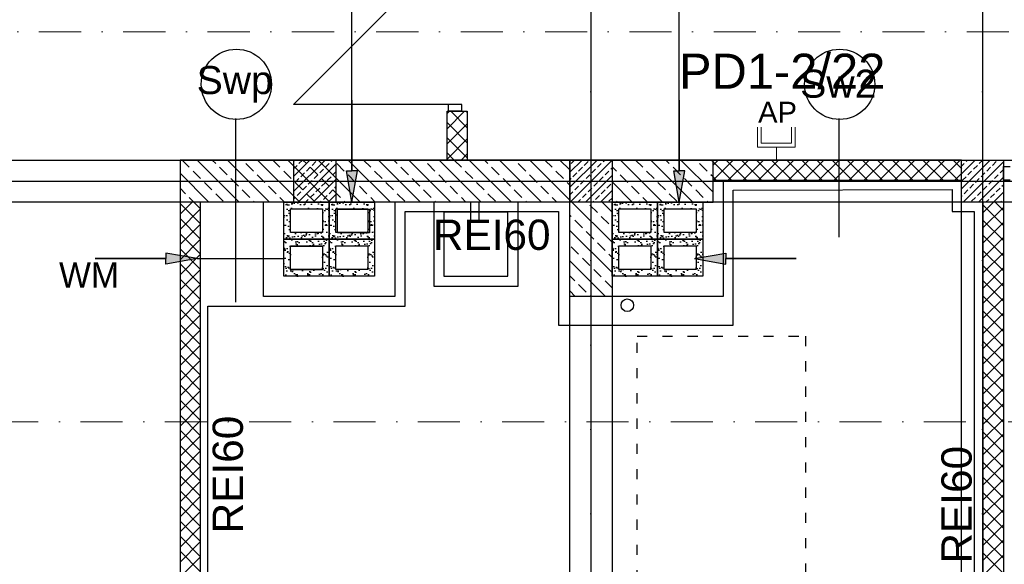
# Model space of a CAD drawing. Header units: millimetres. Extents: x -7023 to 53801, y 9849 to 33561.
# Tile 6 of 256: x 6790 to 7375, y 15920 to 16244. Entities that reach past the tile are written whole.
import ezdxf
from ezdxf.enums import TextEntityAlignment as Align

# ---------------------------------------------------------------- set-up
doc = ezdxf.new("R2010")
doc.units = ezdxf.units.MM
for name, pattern in [('ACAD_ISO03W100', [30, 12, -18]), ('DASHDOT', [1, 0.5, -0.25, 0, -0.25]), ('DASHDOTX2', [2, 1, -0.5, 0, -0.5])]:
    doc.linetypes.add(name, pattern=pattern)
doc.layers.add('.IE_podklad', color=252, linetype='Continuous')
doc.layers.add('IE_LAN', color=5, linetype='Continuous', lineweight=9)
doc.layers.add('PROJEKT osie', color=251, linetype='DASHDOTX2', lineweight=9)
doc.styles.add('Arial CE', font='arial.ttf')
doc.styles.add('MtX_Arial_1', font='txt')
doc.styles.add('Opisowy', font='arial.ttf')
doc.styles.get("Standard").update_dxf_attribs({"font": 'arial.ttf'})

# ---------------------------------------------------------------- blocks, each defined once
blk = doc.blocks.new('OSIE DOMKU')
at = {"layer": 'PROJEKT osie', "ltscale": 25}
for p, q in [((-32119.52, 6226.99), (-32119.52, 4134.85)), ((-31887.02, 6226.99), (-31887.02, 4134.85)), ((-33194.97, 5184.65), (-29895.99, 5184.65))]:
    blk.add_line(p, q, dxfattribs=at)
blk = doc.blocks.new('*U60')
at = {"layer": 'IE_LAN', "lineweight": 20}
for p, q in [((-13653.94, -16000.65), (-13653.94, -15978.29)), ((-13653.94, -15978.29), (-13642.05, -15978.29)), ((-13651.61, -15998.41), (-13651.61, -15980.53)), ((-13651.61, -15980.53), (-13642.1, -15980.53)), ((-13661.21, -15989.47), (-13653.94, -15989.47)), ((-13653.94, -16000.65), (-13642.05, -16000.65)), ((-13651.61, -15998.41), (-13642.1, -15998.41))]:
    blk.add_line(p, q, dxfattribs=at)
at = {"layer": 'IE_LAN', "ltscale": 25, "insert": (-13627.05, -15978.63), "char_height": 12.393, "attachment_point": 1, "rotation": 270}
blk.add_mtext_dynamic_manual_height_columns('{\\C256;AP}', width=0.2625, gutter_width=61.96, heights=[-12.39], dxfattribs=at)

msp = doc.modelspace()

# ---------------------------------------------------------------- hatches: boundary and pattern name
at = {"layer": '.IE_podklad'}
h = msp.add_hatch(color=256, dxfattribs=at)
h.dxf.hatch_style = 1
h.paths.add_polyline_path([(6987.56, 16153.82), (6984.3, 16153.82), (6987.56, 16135.26), (6990.82, 16153.82)])
h = msp.add_hatch(color=256, dxfattribs=at)
h.dxf.hatch_style = 1
h.paths.add_polyline_path([(7181.99, 16153.77), (7178.73, 16153.77), (7181.99, 16135.21), (7185.26, 16153.77)])
h = msp.add_hatch(dxfattribs=at)
h.set_pattern_fill('AR-SAND', color=256, scale=0.1)
h.set_pattern_definition([(37.5, (-9839.925, 26944.992), (-0.1600031, 4.8941324), [0, -3.8608, 0, -4.318, 0, -4.1275]), (7.5, (-9839.925, 26944.992), (4.4952328, 7.168251), [0, -2.0828, 0, -3.4798, 0, -1.3335]), (327.5, (-9843.0493, 26944.992), (7.9099237, 0.01437185), [0, -1.27, 0, -4.572, 0, -5.969]), (317.5, (-9843.049, 26944.992), (7.6355645, 2.2292932), [0, -0.635, 0, -2.9972, 0, -3.429])])
h.paths.add_polyline_path([(6974.06, 16135.26), (6947.06, 16135.26), (6947.06, 16113.26), (6974.06, 16113.26)])
h.paths.add_polyline_path([(6970.06, 16131.26), (6970.06, 16117.26), (6951.06, 16117.26), (6951.06, 16131.26)], flags=16)
h.paths.add_polyline_path([(6974.06, 16113.26), (6947.06, 16113.26), (6947.06, 16091.26), (6974.06, 16091.26)])
h.paths.add_polyline_path([(6970.06, 16109.26), (6970.06, 16095.26), (6951.06, 16095.26), (6951.06, 16109.26)], flags=16)
h = msp.add_hatch(dxfattribs=at)
h.set_pattern_fill('AR-SAND', color=256, scale=0.1)
h.set_pattern_definition([(37.5, (-9812.925, 26944.992), (-0.1600031, 4.8941324), [0, -3.8608, 0, -4.318, 0, -4.1275]), (7.5, (-9812.925, 26944.992), (4.4952328, 7.168251), [0, -2.0828, 0, -3.4798, 0, -1.3335]), (327.5, (-9816.0493, 26944.992), (7.9099237, 0.01437185), [0, -1.27, 0, -4.572, 0, -5.969]), (317.5, (-9816.049, 26944.992), (7.6355645, 2.2292932), [0, -0.635, 0, -2.9972, 0, -3.429])])
h.paths.add_polyline_path([(7001.06, 16135.26), (6974.06, 16135.26), (6974.06, 16113.26), (7001.06, 16113.26)])
h.paths.add_polyline_path([(6997.06, 16131.26), (6997.06, 16117.26), (6978.06, 16117.26), (6978.06, 16131.26)], flags=16)
h.paths.add_polyline_path([(7001.06, 16113.26), (6974.06, 16113.26), (6974.06, 16091.26), (7001.06, 16091.26)])
h.paths.add_polyline_path([(6997.06, 16109.26), (6997.06, 16095.26), (6978.06, 16095.26), (6978.06, 16109.26)], flags=16)
h = msp.add_hatch(dxfattribs=at)
h.set_pattern_fill('AR-SAND', color=256, scale=0.1)
h.set_pattern_definition([(37.5, (-9644.925, 26944.9936), (-0.1600031, 4.8941324), [0, -3.8608, 0, -4.318, 0, -4.1275]), (7.5, (-9644.925, 26944.9936), (4.4952328, 7.168251), [0, -2.0828, 0, -3.4798, 0, -1.3335]), (327.5, (-9648.0493, 26944.9936), (7.9099237, 0.01437185), [0, -1.27, 0, -4.572, 0, -5.969]), (317.5, (-9648.049, 26944.9936), (7.6355645, 2.2292932), [0, -0.635, 0, -2.9972, 0, -3.429])])
h.paths.add_polyline_path([(7169.06, 16135.26), (7142.06, 16135.26), (7142.06, 16113.26), (7169.06, 16113.26)])
h.paths.add_polyline_path([(7165.06, 16131.26), (7165.06, 16117.26), (7146.06, 16117.26), (7146.06, 16131.26)], flags=16)
h.paths.add_polyline_path([(7169.06, 16113.26), (7142.06, 16113.26), (7142.06, 16091.26), (7169.06, 16091.26)])
h.paths.add_polyline_path([(7165.06, 16109.26), (7165.06, 16095.26), (7146.06, 16095.26), (7146.06, 16109.26)], flags=16)
h = msp.add_hatch(dxfattribs=at)
h.set_pattern_fill('AR-SAND', color=256, scale=0.1)
h.set_pattern_definition([(37.5, (-9617.925, 26944.9936), (-0.1600031, 4.8941324), [0, -3.8608, 0, -4.318, 0, -4.1275]), (7.5, (-9617.925, 26944.9936), (4.4952328, 7.168251), [0, -2.0828, 0, -3.4798, 0, -1.3335]), (327.5, (-9621.0493, 26944.9936), (7.9099237, 0.01437185), [0, -1.27, 0, -4.572, 0, -5.969]), (317.5, (-9621.049, 26944.9936), (7.6355645, 2.2292932), [0, -0.635, 0, -2.9972, 0, -3.429])])
h.paths.add_polyline_path([(7196.06, 16135.26), (7169.06, 16135.26), (7169.06, 16113.26), (7196.06, 16113.26)])
h.paths.add_polyline_path([(7192.06, 16131.26), (7192.06, 16117.26), (7173.06, 16117.26), (7173.06, 16131.26)], flags=16)
h.paths.add_polyline_path([(7196.06, 16113.26), (7169.06, 16113.26), (7169.06, 16091.26), (7196.06, 16091.26)])
h.paths.add_polyline_path([(7192.06, 16109.26), (7192.06, 16095.26), (7173.06, 16095.26), (7173.06, 16109.26)], flags=16)
h = msp.add_hatch(color=256, dxfattribs=at)
h.dxf.hatch_style = 1
h.paths.add_polyline_path([(6877, 16101.64), (6877, 16104.91), (6895.56, 16101.64), (6877, 16098.38)])
h = msp.add_hatch(color=256, dxfattribs=at)
h.dxf.hatch_style = 1
h.paths.add_polyline_path([(7209.62, 16101.64), (7209.62, 16104.91), (7191.06, 16101.64), (7209.62, 16098.38)])

# ---------------------------------------------------------------- linework, layer by layer
at = {"layer": '.IE_podklad', "ltscale": 25}
for p, q in [((7129.56, 17190.05), (7129.56, 15097.91)), ((7362.06, 17190.05), (7362.06, 15097.91)), ((6054.1, 16147.71), (9353.09, 16147.71))]:
    msp.add_line(p, q, dxfattribs=at)
at = {"layer": '.IE_podklad', "lineweight": 30}
for p, q in [((7181.99, 16153.82), (7182.03, 16401.13)), ((6987.56, 16153.82), (6987.59, 16385.31)), ((6979.06, 16130.97), (6998.06, 16130.97)), ((6979.06, 16116.97), (6979.06, 16130.97)), ((6998.06, 16130.97), (6998.06, 16116.97)), ((7173.06, 16131.26), (7192.06, 16131.26)), ((7173.06, 16117.26), (7173.06, 16131.26)), ((7192.06, 16131.26), (7192.06, 16117.26)), ((6998.06, 16116.97), (6979.06, 16116.97)), ((7192.06, 16117.26), (7173.06, 16117.26)), ((6951.06, 16108.97), (6970.06, 16108.97)), ((6951.06, 16094.97), (6951.06, 16108.97)), ((6970.06, 16108.97), (6970.06, 16094.97)), ((7173.06, 16109.26), (7192.06, 16109.26)), ((7173.06, 16095.26), (7173.06, 16109.26)), ((7192.06, 16109.26), (7192.06, 16095.26)), ((6895.56, 16101.64), (6947.06, 16101.64)), ((6970.06, 16094.97), (6951.06, 16094.97)), ((7192.06, 16095.26), (7173.06, 16095.26))]:
    msp.add_line(p, q, dxfattribs=at)
at = {"layer": '.IE_podklad'}
for p, q in [((7044.9, 16285.21), (6952.9, 16193.21)), ((7044.9, 16193.21), (6952.9, 16193.21)), ((7044.06, 16160.21), (7044.06, 16189.21)), ((7044.06, 16189.21), (7056.06, 16189.21)), ((7044.06, 16187.75), (7045.51, 16189.21)), ((7044.06, 16178.77), (7054.49, 16189.21)), ((7044.9, 16189.21), (7044.9, 16193.21)), ((7052.9, 16193.21), (7044.9, 16193.21)), ((7052.9, 16189.21), (7044.9, 16189.21)), ((7056.06, 16179.39), (7046.23, 16189.21)), ((7052.9, 16189.21), (7052.9, 16193.21)), ((7056.06, 16188.37), (7055.21, 16189.21)), ((7056.06, 16189.21), (7056.06, 16160.21)), ((6918.46, 16184.87), (6918.46, 16075.88)), ((7276.81, 16184.87), (7276.81, 16114.37)), ((7056.06, 16170.41), (7044.06, 16182.41)), ((7044.06, 16169.79), (7056.06, 16181.79)), ((7056.06, 16161.43), (7044.06, 16173.43)), ((7044.06, 16160.81), (7056.06, 16172.81)), ((7204.06, 16160.21), (6885.49, 16160.21)), ((6885.49, 16160.21), (6885.49, 15635.21)), ((6890.96, 16155.89), (6886.65, 16160.21)), ((6920.63, 16135.21), (6895.63, 16160.21)), ((6906.68, 16158.14), (6904.61, 16160.21)), ((6938.59, 16135.21), (6913.59, 16160.21)), ((6956.55, 16135.21), (6931.55, 16160.21)), ((6944.85, 16155.89), (6940.53, 16160.21)), ((6974.51, 16135.21), (6949.51, 16160.21)), ((6953.06, 16159.61), (6953.65, 16160.21)), ((6953.06, 16150.63), (6962.63, 16160.21)), ((6953.06, 16141.65), (6971.61, 16160.21)), ((6953.06, 16160.21), (6978.06, 16160.21)), ((6953.06, 16135.21), (6953.06, 16160.21)), ((6956.07, 16158.14), (6958.14, 16160.21)), ((6960.56, 16158.14), (6958.49, 16160.21)), ((6992.47, 16135.21), (6967.47, 16160.21)), ((6975.15, 16159.26), (6976.1, 16160.21)), ((6978.06, 16160.21), (6978.06, 16135.21)), ((7010.43, 16135.21), (6985.43, 16160.21)), ((6998.73, 16155.89), (6994.41, 16160.21)), ((7028.39, 16135.21), (7003.39, 16160.21)), ((7014.44, 16158.14), (7012.37, 16160.21)), ((7046.35, 16135.21), (7021.35, 16160.21)), ((7064.31, 16135.21), (7039.31, 16160.21)), ((7048.29, 16160.21), (7044.06, 16164.45)), ((7052.61, 16155.89), (7048.29, 16160.21)), ((7052.43, 16160.21), (7056.06, 16163.83)), ((7082.27, 16135.21), (7057.27, 16160.21)), ((7068.32, 16158.14), (7066.25, 16160.21)), ((7100.23, 16135.21), (7075.23, 16160.21)), ((7117.06, 16136.35), (7093.19, 16160.21)), ((7106.49, 16155.89), (7102.18, 16160.21)), ((7117.06, 16154.31), (7111.16, 16160.21)), ((7117.06, 16152.99), (7124.28, 16160.21)), ((7117.06, 16144.01), (7133.26, 16160.21)), ((7117.06, 16152.99), (7124.28, 16160.21)), ((7117.06, 16144.01), (7133.26, 16160.21)), ((7142.06, 16160.21), (7117.06, 16160.21)), ((7117.06, 16160.21), (7117.06, 16135.21)), ((7117.06, 16160.21), (7142.06, 16160.21)), ((7117.06, 16135.21), (7117.06, 16160.21)), ((7117.24, 16135.21), (7142.06, 16160.03)), ((7117.72, 16158.14), (7119.79, 16160.21)), ((7117.72, 16158.14), (7119.79, 16160.21)), ((7136.8, 16159.26), (7137.75, 16160.21)), ((7136.8, 16159.26), (7137.75, 16160.21)), ((7142.06, 16160.21), (7142.06, 16135.21)), ((7172.08, 16135.21), (7147.08, 16160.21)), ((7160.37, 16155.89), (7156.06, 16160.21)), ((7190.04, 16135.21), (7165.04, 16160.21)), ((7176.09, 16158.14), (7174.02, 16160.21)), ((7202.06, 16141.15), (7183, 16160.21)), ((7202.06, 16159.11), (7200.96, 16160.21)), ((7202.06, 16148.21), (7202.06, 16160.21)), ((7202.06, 16157.17), (7205.1, 16160.21)), ((7202.08, 16148.21), (7214.08, 16160.21)), ((7204.06, 16160.21), (7204.06, 16160.21)), ((7349.56, 16160.21), (7204.06, 16160.21)), ((7221.94, 16148.21), (7209.94, 16160.21)), ((7211.06, 16148.21), (7223.06, 16160.21)), ((7230.92, 16148.21), (7218.92, 16160.21)), ((7220.04, 16148.21), (7232.04, 16160.21)), ((7239.9, 16148.21), (7227.9, 16160.21)), ((7229.02, 16148.21), (7241.02, 16160.21)), ((7248.88, 16148.21), (7236.88, 16160.21)), ((7238, 16148.21), (7250, 16160.21)), ((7257.86, 16148.21), (7245.86, 16160.21)), ((7246.98, 16148.21), (7258.98, 16160.21)), ((7266.84, 16148.21), (7254.84, 16160.21)), ((7255.96, 16148.21), (7267.96, 16160.21)), ((7275.82, 16148.21), (7263.82, 16160.21)), ((7264.94, 16148.21), (7276.94, 16160.21)), ((7284.8, 16148.21), (7272.8, 16160.21)), ((7273.92, 16148.21), (7285.92, 16160.21)), ((7293.78, 16148.21), (7281.78, 16160.21)), ((7282.9, 16148.21), (7294.9, 16160.21)), ((7302.76, 16148.21), (7290.76, 16160.21)), ((7291.88, 16148.21), (7303.88, 16160.21)), ((7311.74, 16148.21), (7299.74, 16160.21)), ((7300.86, 16148.21), (7312.86, 16160.21)), ((7320.72, 16148.21), (7308.72, 16160.21)), ((7309.84, 16148.21), (7321.84, 16160.21)), ((7329.7, 16148.21), (7317.7, 16160.21)), ((7318.82, 16148.21), (7330.82, 16160.21)), ((7338.68, 16148.21), (7326.68, 16160.21)), ((7327.8, 16148.21), (7339.8, 16160.21)), ((7347.66, 16148.21), (7335.66, 16160.21)), ((7336.78, 16148.21), (7348.78, 16160.21)), ((7349.89, 16154.96), (7344.64, 16160.21)), ((7349.56, 16152), (7357.76, 16160.21)), ((7349.56, 16143.02), (7366.74, 16160.21)), ((7349.56, 16160.21), (7374.56, 16160.21)), ((7349.56, 16135.21), (7349.56, 16160.21)), ((7352.33, 16159.26), (7353.27, 16160.21)), ((7360.18, 16158.14), (7362.25, 16160.21)), ((7374.56, 16160.21), (7374.56, 15635.21)), ((7374.56, 16160.21), (7374.56, 16135.21)), ((6897.7, 16149.16), (6893.21, 16153.65)), ((6913.42, 16151.4), (6908.93, 16155.89)), ((6929.13, 16153.65), (6924.64, 16158.14)), ((6951.58, 16149.16), (6947.09, 16153.65)), ((6953.06, 16155.12), (6954.95, 16157.02)), ((6955.59, 16135.21), (6978.06, 16157.67)), ((6960.56, 16153.65), (6962.81, 16155.89)), ((6967.3, 16151.4), (6962.81, 16155.89)), ((6963.93, 16157.02), (6966.17, 16159.26)), ((6968.42, 16152.53), (6970.66, 16154.77)), ((6971.79, 16155.89), (6974.03, 16158.14)), ((6983.01, 16153.65), (6978.52, 16158.14)), ((7005.46, 16149.16), (7000.97, 16153.65)), ((7021.18, 16151.4), (7016.69, 16155.89)), ((7036.89, 16153.65), (7032.4, 16158.14)), ((7059.34, 16149.16), (7054.85, 16153.65)), ((7075.06, 16151.4), (7070.57, 16155.89)), ((7090.78, 16153.65), (7086.29, 16158.14)), ((7113.23, 16149.16), (7108.74, 16153.65)), ((7122.21, 16153.65), (7124.45, 16155.89)), ((7122.21, 16153.65), (7124.45, 16155.89)), ((7125.57, 16157.02), (7127.82, 16159.26)), ((7125.57, 16157.02), (7127.82, 16159.26)), ((7130.06, 16152.53), (7132.31, 16154.77)), ((7130.06, 16152.53), (7132.31, 16154.77)), ((7133.43, 16155.89), (7135.68, 16158.14)), ((7133.43, 16155.89), (7135.68, 16158.14)), ((7137.92, 16151.4), (7140.17, 16153.65)), ((7141.29, 16154.77), (7142.06, 16155.54)), ((7144.66, 16153.65), (7142.06, 16156.25)), ((7167.11, 16149.16), (7162.62, 16153.65)), ((7182.82, 16151.4), (7178.33, 16155.89)), ((7198.54, 16153.65), (7194.05, 16158.14)), ((7212.96, 16148.21), (7202.06, 16159.11)), ((7349.56, 16156.49), (7351.2, 16158.14)), ((7350.72, 16135.21), (7374.56, 16159.04)), ((7353.45, 16151.4), (7355.69, 16153.65)), ((7356.82, 16154.77), (7359.06, 16157.02)), ((7364.67, 16153.65), (7366.92, 16155.89)), ((7368.04, 16157.02), (7370.29, 16159.26)), ((7372.53, 16152.53), (7374.56, 16154.55)), ((7374.46, 16156.45), (7378.46, 16156.45)), ((7374.46, 16156.45), (7374.46, 16148.45)), ((6902.67, 16135.21), (6885.49, 16152.39)), ((6920.15, 16144.67), (6915.66, 16149.16)), ((6935.87, 16146.91), (6931.38, 16151.4)), ((6953.83, 16146.91), (6956.07, 16149.16)), ((6957.19, 16150.28), (6959.44, 16152.53)), ((6961.68, 16145.79), (6963.93, 16148.04)), ((6964.57, 16135.21), (6978.06, 16148.69)), ((6965.05, 16149.16), (6967.3, 16151.4)), ((6974.03, 16144.67), (6969.54, 16149.16)), ((6972.91, 16148.04), (6975.15, 16150.28)), ((6976.28, 16151.4), (6978.06, 16153.18)), ((6989.75, 16146.91), (6985.26, 16151.4)), ((7027.91, 16144.67), (7023.42, 16149.16)), ((7043.63, 16146.91), (7039.14, 16151.4)), ((7081.8, 16144.67), (7077.31, 16149.16)), ((7097.51, 16146.91), (7093.02, 16151.4)), ((7117.06, 16148.5), (7117.72, 16149.16)), ((7117.06, 16148.5), (7117.72, 16149.16)), ((7118.84, 16150.28), (7121.08, 16152.53)), ((7118.84, 16150.28), (7121.08, 16152.53)), ((7123.33, 16145.79), (7125.57, 16148.04)), ((7123.33, 16145.79), (7125.57, 16148.04)), ((7126.22, 16135.21), (7142.06, 16151.05)), ((7126.7, 16149.16), (7128.94, 16151.4)), ((7126.7, 16149.16), (7128.94, 16151.4)), ((7134.55, 16148.04), (7136.8, 16150.28)), ((7151.39, 16146.91), (7146.9, 16151.4)), ((7189.56, 16144.67), (7185.07, 16149.16)), ((7202.06, 16150.13), (7200.78, 16151.4)), ((7203.98, 16148.21), (7202.06, 16150.13)), ((7202.06, 16135.21), (7202.06, 16148.21)), ((7202.06, 16148.21), (7349.56, 16148.21)), ((7208.06, 16147.71), (7208.06, 16079.26)), ((7345.76, 16148.21), (7349.89, 16152.34)), ((7350.08, 16148.04), (7352.33, 16150.28)), ((7357.94, 16146.91), (7360.18, 16149.16)), ((7359.7, 16135.21), (7374.56, 16150.06)), ((7361.31, 16150.28), (7363.55, 16152.53)), ((7365.8, 16145.79), (7368.04, 16148.04)), ((7369.16, 16149.16), (7371.41, 16151.4)), ((7374.46, 16148.45), (7378.46, 16148.45)), ((6888.72, 16140.18), (6885.49, 16143.41)), ((6904.44, 16142.42), (6899.94, 16146.91)), ((6926.89, 16137.93), (6922.4, 16142.42)), ((6942.6, 16140.18), (6938.11, 16144.67)), ((6958.32, 16142.42), (6953.83, 16146.91)), ((6958.32, 16142.42), (6960.56, 16144.67)), ((6966.17, 16141.3), (6968.42, 16143.54)), ((6969.54, 16144.67), (6971.79, 16146.91)), ((6974.03, 16140.18), (6976.28, 16142.42)), ((6980.77, 16137.93), (6976.28, 16142.42)), ((6977.4, 16143.54), (6978.06, 16144.2)), ((6996.48, 16140.18), (6991.99, 16144.67)), ((7012.2, 16142.42), (7007.71, 16146.91)), ((7034.65, 16137.93), (7030.16, 16142.42)), ((7050.36, 16140.18), (7045.87, 16144.67)), ((7066.08, 16142.42), (7061.59, 16146.91)), ((7088.53, 16137.93), (7084.04, 16142.42)), ((7104.25, 16140.18), (7099.76, 16144.67)), ((7117.06, 16145.33), (7115.47, 16146.91)), ((7119.96, 16142.42), (7122.21, 16144.67)), ((7119.96, 16142.42), (7122.21, 16144.67)), ((7127.82, 16141.3), (7130.06, 16143.54)), ((7131.19, 16144.67), (7133.43, 16146.91)), ((7135.2, 16135.21), (7142.06, 16142.07)), ((7135.68, 16140.18), (7137.92, 16142.42)), ((7139.04, 16143.54), (7141.29, 16145.79)), ((7154.12, 16135.21), (7142.06, 16147.27)), ((7158.13, 16140.18), (7153.64, 16144.67)), ((7173.84, 16142.42), (7169.35, 16146.91)), ((7196.29, 16137.93), (7191.8, 16142.42)), ((7214.1, 16142.23), (7344.08, 16142.69)), ((7214.1, 16062.06), (7214.1, 16142.23)), ((7344.08, 16142.69), (7344.08, 16129.71)), ((7351.2, 16140.18), (7353.45, 16142.42)), ((7354.57, 16143.54), (7356.82, 16145.79)), ((7362.43, 16142.42), (7364.67, 16144.67)), ((7370.29, 16141.3), (7372.53, 16143.54)), ((7373.65, 16144.67), (7374.56, 16145.57)), ((6893.69, 16135.21), (6890.96, 16137.93)), ((6911.17, 16135.69), (6906.68, 16140.18)), ((6947.57, 16135.21), (6944.85, 16137.93)), ((6953.06, 16137.16), (6953.83, 16137.93)), ((6954.95, 16139.05), (6957.19, 16141.3)), ((6960.08, 16135.21), (6961.68, 16136.81)), ((6965.05, 16135.69), (6960.56, 16140.18)), ((6962.81, 16137.93), (6965.05, 16140.18)), ((6970.66, 16136.81), (6972.91, 16139.05)), ((6973.55, 16135.21), (6978.06, 16139.71)), ((7001.45, 16135.21), (6998.73, 16137.93)), ((7018.93, 16135.69), (7014.44, 16140.18)), ((7055.33, 16135.21), (7052.61, 16137.93)), ((7072.81, 16135.69), (7068.32, 16140.18)), ((7109.21, 16135.21), (7106.49, 16137.93)), ((7117.06, 16139.52), (7118.84, 16141.3)), ((7117.06, 16139.52), (7118.84, 16141.3)), ((7121.73, 16135.21), (7123.33, 16136.81)), ((7124.45, 16137.93), (7126.7, 16140.18)), ((7132.31, 16136.81), (7134.55, 16139.05)), ((7140.17, 16135.69), (7142.06, 16137.58)), ((7142.41, 16137.93), (7142.06, 16138.29)), ((7163.1, 16135.21), (7160.37, 16137.93)), ((7180.58, 16135.69), (7176.09, 16140.18)), ((7349.56, 16138.53), (7350.08, 16139.05)), ((7355.69, 16135.69), (7357.94, 16137.93)), ((7359.06, 16139.05), (7361.31, 16141.3)), ((7364.19, 16135.21), (7365.8, 16136.81)), ((7366.92, 16137.93), (7369.16, 16140.18)), ((7368.68, 16135.21), (7374.56, 16141.08)), ((6885.49, 16127.97), (6892.73, 16135.21)), ((6897.49, 16122.43), (6885.49, 16134.43)), ((6885.49, 16118.99), (6897.49, 16130.99)), ((6897.49, 16131.41), (6893.69, 16135.21)), ((7117.06, 16135.21), (6897.49, 16135.21)), ((6897.49, 16135.21), (6897.49, 15635.21)), ((6929.61, 16135.21), (6929.13, 16135.69)), ((6935.06, 16079.26), (6935.06, 16135.21)), ((6947.06, 16091.26), (6947.06, 16135.26)), ((6978.06, 16135.21), (6953.06, 16135.21)), ((6969.06, 16135.21), (6969.54, 16135.69)), ((6983.49, 16135.21), (6983.01, 16135.69)), ((7001.06, 16135.26), (7001.06, 16091.26)), ((7013.06, 16135.26), (7013.06, 16079.26)), ((7037.37, 16135.21), (7036.89, 16135.69)), ((7091.25, 16135.21), (7090.78, 16135.69)), ((7117.06, 16079.26), (7117.06, 16135.21)), ((7142.06, 16135.21), (7117.06, 16135.21)), ((7142.06, 16111.35), (7118.19, 16135.21)), ((7133.43, 16128.95), (7128.94, 16133.44)), ((7130.71, 16135.21), (7131.19, 16135.69)), ((7142.06, 16129.31), (7136.16, 16135.21)), ((7142.06, 16091.26), (7142.06, 16135.21)), ((7142.06, 16135.21), (7142.06, 16116.13)), ((7142.06, 16135.21), (7142.06, 16079.26)), ((7142.06, 16135.21), (7202.06, 16135.21)), ((7145.14, 16135.21), (7144.66, 16135.69)), ((7196.06, 16135.21), (7196.06, 16091.26)), ((7199.02, 16135.21), (7198.54, 16135.69)), ((7374.56, 16135.21), (7349.56, 16135.21)), ((7362.56, 16129.08), (7368.68, 16135.21)), ((7362.56, 15854.21), (7362.56, 16135.21)), ((7374.56, 16121.31), (7362.56, 16133.31)), ((7362.56, 16120.1), (7374.56, 16132.1)), ((7374.56, 16130.29), (7369.64, 16135.21)), ((7373.17, 16135.21), (7373.65, 16135.69)), ((6897.49, 16113.45), (6885.49, 16125.45)), ((7019.21, 16073.39), (7019.21, 16129.71)), ((7019.21, 16129.71), (7110.29, 16129.71)), ((7110.29, 16129.71), (7110.29, 16074.06)), ((7117.72, 16126.71), (7117.06, 16127.37)), ((7124.45, 16119.97), (7119.96, 16124.46)), ((7140.17, 16122.22), (7135.68, 16126.71)), ((7344.08, 16129.71), (7357.08, 16129.71)), ((7357.08, 16129.71), (7357.08, 15858.71)), ((7374.56, 16112.33), (7362.56, 16124.33)), ((6885.49, 16110.01), (6897.49, 16122.01)), ((7142.06, 16093.39), (7117.06, 16118.39)), ((7362.56, 16111.12), (7374.56, 16123.12)), ((6897.49, 16104.47), (6885.49, 16116.47)), ((6885.49, 16101.03), (6897.49, 16113.03)), ((7131.19, 16113.24), (7126.7, 16117.73)), ((7374.56, 16103.35), (7362.56, 16115.35)), ((7362.56, 16102.14), (7374.56, 16114.14)), ((6897.49, 16095.48), (6885.49, 16107.48)), ((7122.21, 16104.26), (7117.72, 16108.75)), ((7137.92, 16106.5), (7133.43, 16110.99)), ((6885.49, 16092.05), (6897.49, 16104.05)), ((7128.94, 16097.52), (7124.45, 16102.01)), ((7142.06, 16102.37), (7140.17, 16104.26)), ((7374.56, 16094.37), (7362.56, 16106.37)), ((7362.56, 16093.16), (7374.56, 16105.16)), ((6897.49, 16086.5), (6885.49, 16098.5)), ((6885.49, 16083.07), (6897.49, 16095.07)), ((7138.22, 16079.26), (7117.06, 16100.43)), ((7135.68, 16090.79), (7131.19, 16095.28)), ((7374.56, 16085.39), (7362.56, 16097.39)), ((7362.56, 16084.18), (7374.56, 16096.18)), ((6897.49, 16077.52), (6885.49, 16089.52)), ((7001.06, 16091.26), (6947.06, 16091.26)), ((7119.96, 16088.54), (7117.06, 16091.45)), ((7196.06, 16091.26), (7142.06, 16091.26)), ((6885.49, 16074.09), (6897.49, 16086.09)), ((7126.7, 16081.81), (7122.21, 16086.3)), ((7142.06, 16084.41), (7137.92, 16088.54)), ((7374.56, 16076.41), (7362.56, 16088.41)), ((7362.56, 16075.2), (7374.56, 16087.2)), ((6897.49, 16068.54), (6885.49, 16080.54)), ((6947.06, 16079.26), (6935.06, 16079.26)), ((7013.06, 16079.26), (6941.52, 16079.26)), ((7120.26, 16079.26), (7117.06, 16082.47)), ((7142.06, 16079.26), (7117.06, 16079.26)), ((7129.24, 16079.26), (7128.94, 16079.56)), ((7208.06, 16079.26), (7142.06, 16079.26)), ((7374.56, 16067.43), (7362.56, 16079.43)), ((7362.56, 16066.22), (7374.56, 16078.22)), ((6885.49, 16065.11), (6897.49, 16077.11)), ((6902.08, 16070.8), (6902.08, 16073.39)), ((6902.08, 16073.39), (7019.21, 16073.39)), ((7110.29, 16074.06), (7110.29, 16074.06)), ((7110.29, 16074.06), (7110.29, 16062.06)), ((6897.49, 16059.56), (6885.49, 16071.56)), ((6885.49, 16056.13), (6897.49, 16068.13)), ((6902.08, 15634.71), (6902.08, 16070.8)), ((7374.56, 16058.45), (7362.56, 16070.45)), ((7362.56, 16057.24), (7374.56, 16069.24)), ((6897.49, 16050.58), (6885.49, 16062.58)), ((7110.29, 16062.06), (7214.1, 16062.06)), ((7374.56, 16049.47), (7362.56, 16061.47)), ((7362.56, 16048.26), (7374.56, 16060.26)), ((6885.49, 16047.15), (6897.49, 16059.15)), ((6897.49, 16041.6), (6885.49, 16053.6)), ((6885.49, 16038.17), (6897.49, 16050.17)), ((7374.56, 16040.49), (7362.56, 16052.49)), ((7362.56, 16039.28), (7374.56, 16051.28)), ((6897.49, 16032.62), (6885.49, 16044.62)), ((7374.56, 16031.51), (7362.56, 16043.51)), ((6885.49, 16029.19), (6897.49, 16041.19)), ((7362.56, 16030.3), (7374.56, 16042.3)), ((6897.49, 16023.64), (6885.49, 16035.64)), ((6885.49, 16020.21), (6897.49, 16032.21)), ((7374.56, 16022.53), (7362.56, 16034.53)), ((7362.56, 16021.32), (7374.56, 16033.32)), ((6897.49, 16014.66), (6885.49, 16026.66)), ((7374.56, 16013.55), (7362.56, 16025.55)), ((6885.49, 16011.23), (6897.49, 16023.23)), ((7362.56, 16012.34), (7374.56, 16024.34)), ((6897.49, 16005.68), (6885.49, 16017.68)), ((6885.49, 16002.24), (6897.49, 16014.24)), ((7374.56, 16004.57), (7362.56, 16016.57)), ((7362.56, 16003.36), (7374.56, 16015.36)), ((6897.49, 15996.7), (6885.49, 16008.7)), ((7374.56, 15995.59), (7362.56, 16007.59)), ((6885.49, 15993.26), (6897.49, 16005.26)), ((7362.56, 15994.38), (7374.56, 16006.38)), ((6897.49, 15987.72), (6885.49, 15999.72)), ((6885.49, 15984.28), (6897.49, 15996.28)), ((7374.56, 15986.61), (7362.56, 15998.61)), ((7362.56, 15985.4), (7374.56, 15997.4)), ((6897.49, 15978.74), (6885.49, 15990.74)), ((6885.49, 15975.3), (6897.49, 15987.3)), ((7374.56, 15977.63), (7362.56, 15989.63)), ((7362.56, 15976.42), (7374.56, 15988.42)), ((6897.49, 15969.76), (6885.49, 15981.76)), ((6885.49, 15966.32), (6897.49, 15978.32)), ((7374.56, 15968.65), (7362.56, 15980.65)), ((7362.56, 15967.44), (7374.56, 15979.44)), ((6897.49, 15960.78), (6885.49, 15972.78)), ((6885.49, 15957.34), (6897.49, 15969.34)), ((7374.56, 15959.67), (7362.56, 15971.67)), ((7362.56, 15958.46), (7374.56, 15970.46)), ((6897.49, 15951.8), (6885.49, 15963.8)), ((7374.56, 15950.69), (7362.56, 15962.69)), ((7362.56, 15949.48), (7374.56, 15961.48)), ((6885.49, 15948.36), (6897.49, 15960.36)), ((6897.49, 15942.82), (6885.49, 15954.82)), ((6885.49, 15939.38), (6897.49, 15951.38)), ((7374.56, 15941.71), (7362.56, 15953.71)), ((7362.56, 15940.49), (7374.56, 15952.49)), ((6897.49, 15933.84), (6885.49, 15945.84)), ((7374.56, 15932.73), (7362.56, 15944.73)), ((7362.56, 15931.51), (7374.56, 15943.51)), ((6885.49, 15930.4), (6897.49, 15942.4)), ((6897.49, 15924.86), (6885.49, 15936.86)), ((6885.49, 15921.42), (6897.49, 15933.42)), ((7374.56, 15923.75), (7362.56, 15935.75)), ((7362.56, 15922.53), (7374.56, 15934.53)), ((6897.49, 15915.88), (6885.49, 15927.88)), ((7374.56, 15914.77), (7362.56, 15926.77)), ((7362.56, 15913.55), (7374.56, 15925.55)), ((6885.49, 15912.44), (6897.49, 15924.44))]:
    msp.add_line(p, q, dxfattribs=at)
at = {"layer": '.IE_podklad', "linetype": 'DASHDOT', "lineweight": 13, "ltscale": 50}
msp.add_line((6050.17, 16236.38), (8608.47, 16236.38), dxfattribs=at)
at = {"layer": '.IE_podklad', "ltscale": 0.5}
for p, q in [((6396.06, 16160.21), (7539.56, 16160.21)), ((7117.06, 16160.21), (7142.06, 16160.21)), ((7117.06, 15635.21), (7117.06, 16160.21)), ((7142.06, 16160.21), (7142.06, 15635.21)), ((7349.56, 15635.21), (7349.56, 16160.21)), ((7349.56, 16160.21), (7374.56, 16160.21)), ((7374.56, 16160.21), (7374.56, 15635.21)), ((7539.56, 16135.21), (6396.06, 16135.21))]:
    msp.add_line(p, q, dxfattribs=at)
at = {"layer": '.IE_podklad', "linetype": 'ACAD_ISO03W100', "ltscale": 0.5}
for p, q in [((7156.98, 16055.69), (7256.98, 16055.69)), ((7156.98, 15655.69), (7156.98, 16055.69)), ((7256.98, 16055.69), (7256.98, 15655.69))]:
    msp.add_line(p, q, dxfattribs=at)
at = {"layer": '.IE_podklad'}
for points in [[(6987.56, 16135.26), (6984.3, 16153.82), (6987.56, 16153.82), (6987.57, 16195.71)], [(6987.57, 16195.71), (6987.56, 16153.82)], [(6987.57, 16195.71), (6987.56, 16153.82)], [(6987.56, 16135.26), (6990.82, 16153.82), (6987.56, 16153.82), (6987.57, 16195.71)], [(7181.99, 16135.21), (7178.73, 16153.77), (7181.99, 16153.77), (7182, 16195.66)], [(7182, 16195.66), (7181.99, 16153.77)], [(7182, 16195.66), (7181.99, 16153.77)], [(7181.99, 16135.21), (7185.26, 16153.77), (7181.99, 16153.77), (7182, 16195.66)], [(7058.08, 16135.18), (7058.08, 16123.24)], [(7062.93, 16135.18), (7062.93, 16123.24)], [(6895.56, 16101.64), (6877, 16104.91), (6877, 16101.64), (6835.11, 16101.64)], [(6835.11, 16101.64), (6877, 16101.64)], [(6835.11, 16101.64), (6877, 16101.64)], [(6895.56, 16101.64), (6877, 16098.38), (6877, 16101.64), (6835.11, 16101.64)], [(7191.06, 16101.64), (7209.62, 16104.91), (7209.62, 16101.64), (7251.5, 16101.64)], [(7191.06, 16101.64), (7209.62, 16098.38), (7209.62, 16101.64), (7251.5, 16101.64)], [(7251.5, 16101.64), (7209.62, 16101.64)], [(7251.5, 16101.64), (7209.62, 16101.64)]]:
    msp.add_lwpolyline(points, dxfattribs=at)
at = {"layer": '.IE_podklad', "ltscale": 0.3}
for points in [[(6947.06, 16113.26), (6947.06, 16135.26), (6974.06, 16135.26), (6974.06, 16113.26)], [(6951.06, 16117.26), (6951.06, 16131.26), (6970.06, 16131.26), (6970.06, 16117.26)], [(6974.06, 16113.26), (6974.06, 16135.26), (7001.06, 16135.26), (7001.06, 16113.26)], [(6978.06, 16117.26), (6978.06, 16131.26), (6997.06, 16131.26), (6997.06, 16117.26)], [(7142.06, 16113.26), (7142.06, 16135.26), (7169.06, 16135.26), (7169.06, 16113.26)], [(7146.06, 16117.26), (7146.06, 16131.26), (7165.06, 16131.26), (7165.06, 16117.26)], [(7169.06, 16113.26), (7169.06, 16135.26), (7196.06, 16135.26), (7196.06, 16113.26)], [(7173.06, 16117.26), (7173.06, 16131.26), (7192.06, 16131.26), (7192.06, 16117.26)], [(6947.06, 16091.26), (6947.06, 16113.26), (6974.06, 16113.26), (6974.06, 16091.26)], [(6974.06, 16091.26), (6974.06, 16113.26), (7001.06, 16113.26), (7001.06, 16091.26)], [(7142.06, 16091.26), (7142.06, 16113.26), (7169.06, 16113.26), (7169.06, 16091.26)], [(7169.06, 16091.26), (7169.06, 16113.26), (7196.06, 16113.26), (7196.06, 16091.26)], [(6951.06, 16095.26), (6951.06, 16109.26), (6970.06, 16109.26), (6970.06, 16095.26)], [(6978.06, 16095.26), (6978.06, 16109.26), (6997.06, 16109.26), (6997.06, 16095.26)], [(7146.06, 16095.26), (7146.06, 16109.26), (7165.06, 16109.26), (7165.06, 16095.26)], [(7173.06, 16095.26), (7173.06, 16109.26), (7192.06, 16109.26), (7192.06, 16095.26)]]:
    msp.add_lwpolyline(points, close=True, dxfattribs=at)
at = {"layer": '.IE_podklad'}
for points in [[(7036.24, 16135.21), (7036.24, 16085.21), (7086.24, 16085.21), (7086.24, 16135.21)], [(7042.24, 16129.21), (7042.24, 16091.21), (7080.24, 16091.21), (7080.24, 16129.21)]]:
    msp.add_lwpolyline(points, close=True, dxfattribs=at)
at = {"layer": '.IE_podklad', "linetype": 'DASHDOT', "lineweight": 13, "ltscale": 50}
msp.add_lwpolyline([(9105.79, 16004.71), (6642.99, 16004.71)], dxfattribs=at)
at = {"layer": '.IE_podklad'}
for centre, radius in [((6918.93, 16205.15), 20.85), ((7277.28, 16205.15), 20.85), ((7151.13, 16073.98), 3.71)]:
    msp.add_circle(centre, radius, dxfattribs=at)

# ---------------------------------------------------------------- block references
msp.add_blockref('OSIE DOMKU', (39249.07, 10963.06), dxfattribs=at)
at = {"layer": 'IE_LAN', "ltscale": 25, "rotation": 89.99999999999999}
msp.add_blockref('*U60', (-8749.79, 29821.85), dxfattribs=at)

# ---------------------------------------------------------------- texts
at = {"layer": '.IE_podklad', "linetype": 'Continuous', "style": 'Opisowy'}
for s, p in [('Swp', (6895.36, 16199.36)), ('Sw2', (7253.86, 16197.2))]:
    msp.add_text(s, height=16.64, dxfattribs=at).set_placement(p)
at = {"layer": '.IE_podklad', "linetype": 'Continuous'}
for s, height, rotation, style, p in [('REI60', 18, 360, 'Arial CE', (7035.67, 16106.84)), ('WM', 15, 360, 'MtX_Arial_1', (6813.62, 16084.46)), ('REI60', 18, 90, 'Arial CE', (6922.83, 15938.51)), ('REI60', 18, 90, 'Arial CE', (7355.69, 15920.59))]:
    msp.add_text(s, height=height, rotation=rotation, dxfattribs=dict(at, style=style)).set_placement(p)
at = {"layer": 'IE_LAN', "color": 5, "linetype": 'Continuous'}
msp.add_text('PD1-2/22', height=20.777, dxfattribs=at).set_placement((7181.82, 16223.35), align=Align.TOP_LEFT)

doc.saveas('drawing.dxf')
